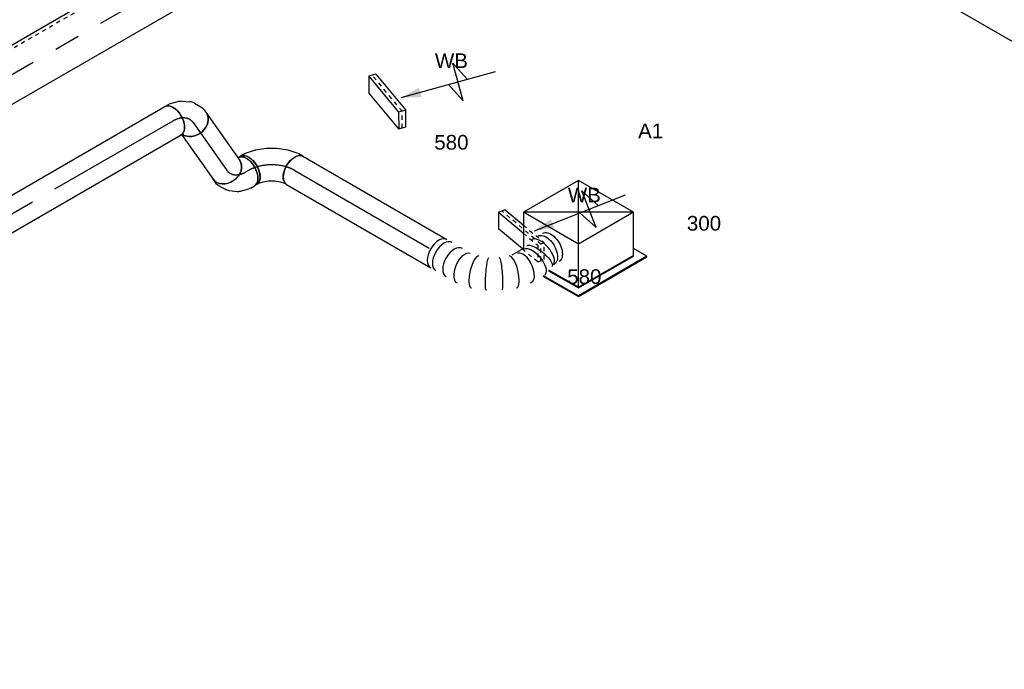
# Model space of a CAD drawing. Extents: x -132501 to 411300, y -42818 to 427495.
# Tile 180 of 256: x 17974 to 24011, y 174327 to 178309. Entities that reach past the tile are written whole.
import ezdxf
from ezdxf.enums import TextEntityAlignment as Align

# ---------------------------------------------------------------- set-up
doc = ezdxf.new("R2010")
doc.units = 0
doc.header["$LTSCALE"] = 50
doc.linetypes.add('CENTER2', pattern=[28.575, 19.05, -3.175, 3.175, -3.175])
doc.linetypes.add('STREEPJES', pattern=[0.1, 0.05, -0.05])
doc.layers.get('0').update_dxf_attribs({"linetype": 'CONTINUOUS'})
for name, color, linetype in [('WL570---_RETOUR', 112, 'CONTINUOUS'), ('WL570---_RETOUR_HL', 8, 'CONTINUOUS'), ('WL570---_RETOUR_RST', 2, 'CONTINUOUS'), ('WL570---_RETOUR_RST_HL', 1, 'CONTINUOUS'), ('WL570---_TOEVOER', 3, 'CONTINUOUS'), ('WL570---_TOEVOER_HL', 8, 'CONTINUOUS'), ('WL570---_TOEVOER_RST', 2, 'CONTINUOUS'), ('WL570---_TOEVOER_RST_HL', 1, 'CONTINUOUS'), ('WM570---_RETOUR_PR', 1, 'CONTINUOUS'), ('WM570---_RETOUR_RST_PR', 1, 'CONTINUOUS'), ('WM570---_TOEVOER_PR', 1, 'CONTINUOUS'), ('WM570---_TOEVOER_RST_PR', 1, 'CONTINUOUS')]:
    doc.layers.add(name, color=color, linetype=linetype)
doc.styles.add('BURO-018', font='ARIAL.TTF', dxfattribs={"height": 63})

# ---------------------------------------------------------------- blocks, each defined once
blk = doc.blocks.new('*U1026')
at = {"ltscale": 10}
blk.add_hatch(color=0, dxfattribs=at).paths.add_polyline_path([(89.8, 0), (209.8, 30), (209.8, -30)])
at = {"color": 0, "ltscale": 10}
for p, q in [((-67.9, 180.3, 15501.2), (-95.1, 82, 15501.2)), ((-67.9, 180.3, 15501.2), (50.2, -82, 15501.2)), ((-23, 180.3, 15501.2), (-67.9, 180.3, 15501.2)), ((-23, 180.3, 15501.2), (95.1, -82, 15501.2)), ((23, -180.3, 15501.2), (-95.1, 82, 15501.2)), ((449.8, -120, 15501.2), (449.8, 120, 15501.2)), ((449.8, 120, 15501.2), (509.8, 0, 15501.2)), ((89.8, 0, 15501.2), (689.8, 0, 15501.2)), ((389.8, 0, 15501.2), (449.8, -120, 15501.2)), ((50.2, -82, 15501.2), (23, -180.3, 15501.2)), ((95.1, -82, 15501.2), (50.2, -82, 15501.2)), ((67.9, -180.3, 15501.2), (95.1, -82, 15501.2)), ((23, -180.3, 15501.2), (67.9, -180.3, 15501.2))]:
    blk.add_line(p, q, dxfattribs=at)
at = {"color": 8, "linetype": 'STREEPJES', "ltscale": 10}
for p, q in [((72.7, -82, 15501.2), (-45.4, 180.3, 15501.2)), ((45.4, -180.3, 15501.2), (72.7, -82, 15501.2))]:
    blk.add_line(p, q, dxfattribs=at)
at = {"layer": 'WL570---_RETOUR_RST_HL', "linetype": 'CENTER2'}
blk.add_circle((0, 0, 15501.2), 0.075, dxfattribs=at)
at = {"layer": 'WL570---_RETOUR_RST', "color": 1, "style": 'BURO-018'}
for tag in ['MC', 'Q']:
    blk.add_attdef(tag, text='', height=90, dxfattribs=at).set_placement((0, 0), align=Align.MIDDLE)
at = {"layer": 'WM570---_RETOUR_RST_PR', "color": 1, "style": 'BURO-018'}
blk.add_attdef('POSNR', text='', height=90, dxfattribs=at).set_placement((0, 0), align=Align.MIDDLE)
blk = doc.blocks.new('*U1038')
at = {"ltscale": 10}
blk.add_hatch(color=0, dxfattribs=at).paths.add_polyline_path([(85.2, 0), (205.2, 30), (205.2, -30)])
at = {"color": 0, "ltscale": 10}
for p, q in [((-76.9, 185.7, 14336.8), (-114.4, 90.7, 14336.8)), ((-76.9, 185.7, 14336.8), (17.1, 10.9, 14336.8)), ((-34.3, 185.7, 14336.8), (-76.9, 185.7, 14336.8)), ((-34.3, 185.7, 14336.8), (35.1, 56.6, 14336.8)), ((-24.2, -76.9, 14336.8), (-114.4, 90.7, 14336.8)), ((445.2, -120, 14336.8), (445.2, 120, 14336.8)), ((445.2, 120, 14336.8), (505.2, 0, 14336.8)), ((85.2, 0, 14336.8), (685.2, 0, 14336.8)), ((385.2, 0, 14336.8), (445.2, -120, 14336.8))]:
    blk.add_line(p, q, dxfattribs=at)
at = {"color": 8, "linetype": 'STREEPJES', "ltscale": 10}
for p, q in [((93.1, -90.7, 14336.8), (-55.6, 185.7, 14336.8)), ((17.1, 10.9, 14336.8), (71.8, -90.7, 14336.8)), ((35.1, 56.6, 14336.8), (114.4, -90.7, 14336.8)), ((34.3, -185.7, 14336.8), (-24.2, -76.9, 14336.8)), ((71.8, -90.7, 14336.8), (34.3, -185.7, 14336.8)), ((55.6, -185.7, 14336.8), (93.1, -90.7, 14336.8)), ((114.4, -90.7, 14336.8), (71.8, -90.7, 14336.8)), ((76.9, -185.7, 14336.8), (114.4, -90.7, 14336.8)), ((34.3, -185.7, 14336.8), (76.9, -185.7, 14336.8))]:
    blk.add_line(p, q, dxfattribs=at)
at = {"layer": 'WL570---_RETOUR_RST_HL', "linetype": 'CENTER2'}
blk.add_circle((0, 0, 14336.8), 0.075, dxfattribs=at)
at = {"layer": 'WL570---_RETOUR_RST', "color": 1, "style": 'BURO-018'}
for tag in ['MC', 'Q']:
    blk.add_attdef(tag, text='', height=90, dxfattribs=at).set_placement((0, 0), align=Align.MIDDLE)
at = {"layer": 'WM570---_RETOUR_RST_PR', "color": 1, "style": 'BURO-018'}
blk.add_attdef('POSNR', text='', height=90, dxfattribs=at).set_placement((0, 0), align=Align.MIDDLE)
blk = doc.blocks.new('*U1039')
at = {"color": 8, "linetype": 'STREEPJES', "ltscale": 10}
for p, q in [((122.5, 424.3, 11394.5), (-275.6, -265.2, 11394.5)), ((153.1, 441.9, 11394.5), (-255.2, -265.2, 11394.5)), ((153.1, 441.9, 11394.5), (255.2, 265.2, 11394.5)), ((-153.1, -441.9, 11394.5), (255.2, 265.2, 11394.5)), ((-153.1, -477.3, 11394.5), (275.6, 265.2, 11394.5)), ((-149, -477.3, 11394.5), (277.6, 261.6, 11394.5)), ((-275.6, -265.2, 11394.5), (-153.1, -477.3, 11394.5)), ((-255.2, -265.2, 11394.5), (-153.1, -441.9, 11394.5)), ((-153.1, -477.3, 11394.5), (-149, -477.3, 11394.5)), ((-128.6, -441.9, 11394.5), (-112.3, -441.9, 11394.5))]:
    blk.add_line(p, q, dxfattribs=at)
at = {"color": 0, "ltscale": 10}
for p, q in [((153.1, 477.3, 11394.5), (122.5, 424.3, 11394.5)), ((153.1, 477.3, 11394.5), (157.2, 477.3, 11394.5)), ((275.6, 265.2, 11394.5), (153.1, 477.3, 11394.5)), ((279.7, 265.2, 11394.5), (157.2, 477.3, 11394.5)), ((177.6, 441.9, 11394.5), (1327.6, 441.9, 11394.5)), ((1327.6, 477.3, 11394.5), (1307.2, 441.9, 11394.5)), ((1331.7, 477.3, 11394.5), (1327.6, 477.3, 11394.5)), ((1450.1, 265.2, 11394.5), (1327.6, 477.3, 11394.5)), ((1327.6, 441.9, 11394.5), (1429.7, 265.2, 11394.5)), ((1454.2, 265.2, 11394.5), (1331.7, 477.3, 11394.5)), ((275.6, 265.2, 11394.5), (279.7, 265.2, 11394.5)), ((277.6, 261.6, 11394.5), (279.7, 265.2, 11394.5)), ((279.7, 265.2, 11394.5), (1429.7, 265.2, 11394.5)), ((1021.4, -441.9, 11394.5), (1429.7, 265.2, 11394.5)), ((1021.4, -477.3, 11394.5), (1450.1, 265.2, 11394.5)), ((1025.5, -477.3, 11394.5), (1454.2, 265.2, 11394.5)), ((1454.2, 265.2, 11394.5), (1450.1, 265.2, 11394.5)), ((-112.3, -441.9, 11394.5), (1021.4, -441.9, 11394.5)), ((1001, -441.9, 11394.5), (1021.4, -477.3, 11394.5)), ((1025.5, -477.3, 11394.5), (1021.4, -477.3, 11394.5))]:
    blk.add_line(p, q, dxfattribs=at)
at = {"layer": 'WM570---_RETOUR_PR', "color": 1, "style": 'BURO-018'}
blk.add_attdef('POSNR', text='', height=90, dxfattribs=at).set_placement((0, 0), align=Align.MIDDLE)
blk = doc.blocks.new('*U1053')
at = {"color": 8, "linetype": 'STREEPJES', "ltscale": 10}
blk.add_line((0, 157.5, 13425.6), (9247.3, 157.5, 13425.6), dxfattribs=at)
at = {"layer": 'WM570---_RETOUR_PR', "color": 1, "style": 'BURO-018'}
blk.add_attdef('POSNR', text='', height=90, dxfattribs=at).set_placement((0, 0), align=Align.MIDDLE)
blk = doc.blocks.new('*U1056')
at = {"color": 0, "ltscale": 10}
for p, q in [((0, 157.5, 13255.3), (8549.3, 157.5, 13255.3)), ((0, -157.5, 13255.3), (8549.3, -157.5, 13255.3))]:
    blk.add_line(p, q, dxfattribs=at)
at = {"layer": 'WL570---_TOEVOER_HL', "linetype": 'CENTER2'}
blk.add_line((0, 0, 13255.3), (8569.9, 0, 13255.3), dxfattribs=at)
at = {"layer": 'WM570---_TOEVOER_PR', "color": 1, "style": 'BURO-018'}
blk.add_attdef('POSNR', text='', height=90, dxfattribs=at).set_placement((0, 0), align=Align.MIDDLE)
blk = doc.blocks.new('*U1111')
at = {"color": 0, "ltscale": 10, "extrusion": (1.38778e-17, -1.20185e-16, -1)}
for centre, major_axis, ratio, start_param, end_param in [((558.7, 346.1, 9419.6), (-86.6, 50), 0.57735, 0, 3.141593), ((576.1, 376.1, 9419.6), (-86.6, 50), 0.57735, 0, 3.141593), ((541.5, 295.3, 9419.6), (-98.7, 15.8), 0.300317, 0, 3.141593), ((497.2, 184.2, 9419.6), (81.4, -58.7), 0.497511, 3.191932, 6.333525), ((320.8, 42.4, 9419.6), (-43.3, 90.4), 0.106869, 3.133375, 6.274968), ((389.2, 81.9, 9419.6), (56.7, -82.8), 0.106869, 3.14981, 6.291403), ((178.1, 0, 9419.6), (10.1, -99.9), 0.497511, 6.232846, 9.374438)]:
    blk.add_ellipse(centre, major_axis=major_axis, ratio=ratio, start_param=start_param, end_param=end_param, dxfattribs=at)
at = {"color": 0, "ltscale": 10}
for centre, major_axis, ratio, start_param, end_param in [((546.2, 324.3, 9419.6), (-95.5, 33.9), 0.44958, 3.224258, 6.20052), ((533.9, 247.8, 9419.6), (95.5, -33.9), 0.44958, 0.082665, 3.058927), ((546.2, 324.3, 9419.6), (-95.5, 33.9), 0.44958, 6.20052, 6.365851), ((449.3, 130.3, 9419.6), (-69.2, 72.6), 0.313149, 3.167995, 6.256783), ((533.9, 247.8, 9419.6), (95.5, -33.9), 0.44958, 6.20052, 6.365851), ((0, 0, 9419.6), (0, -100), 0.57735, 3.141593, 6.283185), ((36.5, 0, 9419.6), (0, -100), 0.57735, 3.141593, 6.283185), ((109.4, 0, 9419.6), (0, -100), 0.57735, 3.141593, 6.283185), ((248.8, 14.5, 9419.6), (28.3, -96.2), 0.313149, 3.167995, 6.256783), ((449.3, 130.3, 9419.6), (-69.2, 72.6), 0.313149, 3.11519, 3.167995), ((248.8, 14.5, 9419.6), (28.3, -96.2), 0.313149, 6.256783, 6.309588)]:
    blk.add_ellipse(centre, major_axis=major_axis, ratio=ratio, start_param=start_param, end_param=end_param, dxfattribs=at)
at = {"layer": 'WM570---_RETOUR_PR', "color": 1, "style": 'BURO-018'}
blk.add_attdef('POSNR', text='', height=90, dxfattribs=at).set_placement((0, 0), align=Align.MIDDLE)
blk = doc.blocks.new('*U1112')
at = {"color": 0, "ltscale": 10}
for p, q in [((0, 100, 10141.1), (1020.3, 100, 10141.1)), ((0, -100, 10141.1), (1020.3, -100, 10141.1))]:
    blk.add_line(p, q, dxfattribs=at)
at = {"color": 0, "ltscale": 10, "extrusion": (1.38778e-17, -1.20185e-16, -1)}
blk.add_ellipse((0, 0, 10141.1), major_axis=(0, -100), ratio=0.57735, start_param=0, end_param=3.141593, dxfattribs=at)
at = {"color": 0, "ltscale": 10}
blk.add_ellipse((1020.3, 0, 10141.1), major_axis=(0, -100), ratio=0.57735, start_param=3.141593, end_param=6.283185, dxfattribs=at)
at = {"layer": 'WL570---_RETOUR_HL', "linetype": 'CENTER2'}
blk.add_line((0, 0, 10141.1), (1020.3, 0, 10141.1), dxfattribs=at)
at = {"layer": 'WM570---_RETOUR_PR', "color": 1, "style": 'BURO-018'}
blk.add_attdef('POSNR', text='', height=90, dxfattribs=at).set_placement((0, 0), align=Align.MIDDLE)
blk = doc.blocks.new('*U1113')
at = {"color": 0, "ltscale": 10}
for p, q in [((-30.2, 159.5, 10256.6), (-10.6, 181.6, 10256.6)), ((-10.6, 181.6, 10256.6), (-5, 191.4, 10256.6)), ((-90.1, 118.7, 10256.6), (-57.8, 137.3, 10256.6)), ((-57.8, 137.3, 10256.6), (-30.2, 159.5, 10256.6)), ((-163.3, 100, 10256.6), (-151.9, 100, 10256.6)), ((-151.9, 100, 10256.6), (-123, 105.9, 10256.6)), ((-123, 105.9, 10256.6), (-90.1, 118.7, 10256.6)), ((108.8, 14.8, 10256.6), (150.8, 62.1, 10256.6)), ((153.7, 66.2, 10256.6), (168.3, 91.4, 10256.6)), ((55.6, -28.1, 10256.6), (107.6, 13.7, 10256.6)), ((-3.3, -62.1, 10256.6), (55.5, -28.2, 10256.6)), ((55.5, -28.2, 10256.6), (55.6, -28.1, 10256.6)), ((-163.3, -100, 10256.6), (-134.2, -100, 10256.6)), ((-129.2, -99.5, 10256.6), (-67.2, -86.8, 10256.6)), ((-65.6, -86.3, 10256.6), (-3.5, -62.2, 10256.6)), ((-3.5, -62.2, 10256.6), (-3.3, -62.1, 10256.6))]:
    blk.add_line(p, q, dxfattribs=at)
for centre, major_axis, ratio, start_param, end_param in [((81.6, 141.4, 10256.6), (86.6, -50), 0.57735, 3.141593, 6.283185), ((-163.3, 0, 10256.6), (0, 100), 0.57735, 3.141593, 6.283185), ((70.9, 122.8, 10256.6), (81.4, -58.7), 0.497511, 6.232846, 6.333525), ((-141.8, 0, 10256.6), (10.1, -99.9), 0.497511, 6.232846, 6.333525)]:
    blk.add_ellipse(centre, major_axis=major_axis, ratio=ratio, start_param=start_param, end_param=end_param, dxfattribs=at)
at = {"color": 0, "ltscale": 10, "extrusion": (2.13149e-17, 1.23061e-17, -1)}
for centre, major_axis, start_param, end_param in [((39, 86.8, 10256.6), (69.2, -72.6), 6.256783, 6.309588), ((-94.7, 9.6, 10256.6), (-28.3, 96.2), 3.11519, 3.167995)]:
    blk.add_ellipse(centre, major_axis=major_axis, ratio=0.313149, start_param=start_param, end_param=end_param, dxfattribs=at)
at = {"layer": 'WL570---_RETOUR_HL', "linetype": 'CENTER2'}
blk.add_ellipse((-81.6, 141.4, 10256.6), major_axis=(-173.2, -100), ratio=0.57735, start_param=0.785398, end_param=2.356194, dxfattribs=at)
at = {"layer": 'WM570---_RETOUR_PR', "color": 1, "style": 'BURO-018'}
blk.add_attdef('POSNR', text='', height=90, dxfattribs=at).set_placement((0, 0), align=Align.MIDDLE)
blk = doc.blocks.new('*U1114')
at = {"color": 0, "ltscale": 10}
for p, q in [((-91.5, 100, 10063.2), (-91.2, 102.8, 10063.2)), ((105.4, 56, 10063.2), (108, 85, 10063.2)), ((85, -4, 10063.2), (103, 45.3, 10063.2)), ((44.2, -57.6, 10063.2), (75, -21.2, 10063.2)), ((-71, -100, 10063.2), (-47.2, -100, 10063.2)), ((-19.6, -93.9, 10063.2), (21.8, -74.7, 10063.2))]:
    blk.add_line(p, q, dxfattribs=at)
at = {"color": 0, "ltscale": 10, "extrusion": (-4.54143e-17, 3.19223e-17, -1)}
for centre, major_axis, ratio, start_param, end_param in [((8.4, 93.9, 10063.2), (-99.6, 8.9), 0.57735, 0, 3.141593), ((6.5, 72.5, 10063.2), (98.1, -21.9), 0.646887, 6.198226, 6.368145), ((-27.2, 12.8, 10063.2), (-61.2, 80.2), 0.803023, 2.966153, 3.317032)]:
    blk.add_ellipse(centre, major_axis=major_axis, ratio=ratio, start_param=start_param, end_param=end_param, dxfattribs=at)
at = {"color": 0, "ltscale": 10}
for centre, major_axis, ratio, start_param, end_param in [((-71, 0, 10063.2), (0, 100), 0.788675, 3.141593, 6.283185), ((-6.3, 37.5, 10063.2), (87, -50.6), 0.750739, 6.150885, 6.415485), ((-54.8, 0, 10063.2), (-21.7, 98.5), 0.803023, 2.966153, 3.317032)]:
    blk.add_ellipse(centre, major_axis=major_axis, ratio=ratio, start_param=start_param, end_param=end_param, dxfattribs=at)
at = {"layer": 'WL570---_RETOUR_HL', "linetype": 'CENTER2'}
blk.add_ellipse((-125.2, 187.9, 10063.2), major_axis=(84.2, -181.5), ratio=0.57735, start_param=6.021386, end_param=7.068583, dxfattribs=at)
at = {"layer": 'WM570---_RETOUR_PR', "color": 1, "style": 'BURO-018'}
blk.add_attdef('POSNR', text='', height=90, dxfattribs=at).set_placement((0, 0), align=Align.MIDDLE)
blk = doc.blocks.new('*U1115')
at = {"color": 0, "ltscale": 10}
for p, q in [((0, 100, 9516.8), (354.9, 100, 9516.8)), ((20.5, -100, 9516.8), (354.9, -100, 9516.8))]:
    blk.add_line(p, q, dxfattribs=at)
blk.add_ellipse((0, 0, 9516.8), major_axis=(0, 100), ratio=0.788675, start_param=3.408105, end_param=6.283185, dxfattribs=at)
at = {"color": 0, "ltscale": 10, "extrusion": (-6.13754e-17, 9.21517e-18, -1)}
blk.add_ellipse((354.9, 0, 9516.8), major_axis=(0, 100), ratio=0.788675, start_param=0, end_param=3.141593, dxfattribs=at)
at = {"layer": 'WL570---_RETOUR_HL', "linetype": 'CENTER2'}
blk.add_line((0, 0, 9516.8), (354.9, 0, 9516.8), dxfattribs=at)
at = {"layer": 'WM570---_RETOUR_PR', "color": 1, "style": 'BURO-018'}
blk.add_attdef('POSNR', text='', height=90, dxfattribs=at).set_placement((0, 0), align=Align.MIDDLE)
blk = doc.blocks.new('*U1116')
at = {"color": 0, "ltscale": 10}
for p, q in [((-94.3, 100, 9425.7), (-65.2, 100, 9425.7)), ((-54.3, 98.6, 9425.7), (-3.6, 85, 9425.7)), ((14.5, 76.5, 9425.7), (53.4, 49.2, 9425.7)), ((72.5, 28.3, 9425.7), (95.3, -11.2, 9425.7)), ((103.8, -38.1, 9425.7), (105.9, -61.8, 9425.7)), ((-94.3, -100, 9425.7), (-87.9, -100, 9425.7))]:
    blk.add_line(p, q, dxfattribs=at)
for centre, major_axis, ratio, start_param, end_param in [((-94.3, 0, 9425.7), (0, 100), 0.57735, 3.141593, 6.283185), ((-72.8, 0, 9425.7), (13.1, 99.6), 0.646887, 6.198226, 6.368145), ((-10.3, -28.3, 9425.7), (74.4, 68.1), 0.803023, 6.107746, 6.458625)]:
    blk.add_ellipse(centre, major_axis=major_axis, ratio=ratio, start_param=start_param, end_param=end_param, dxfattribs=at)
at = {"color": 0, "ltscale": 10, "extrusion": (1.38778e-17, 2.4037e-17, -1)}
for centre, major_axis, ratio, start_param, end_param in [((-36.8, -9.6, 9425.7), (-42.6, -91.2), 0.750739, 3.009293, 3.273893), ((4.9, -54.6, 9425.7), (96.1, 30.4), 0.803023, 6.107746, 6.458625), ((6.3, -70.7, 9425.7), (99.6, 8.9), 0.788675, 0, 2.875081)]:
    blk.add_ellipse(centre, major_axis=major_axis, ratio=ratio, start_param=start_param, end_param=end_param, dxfattribs=at)
at = {"layer": 'WL570---_RETOUR_HL', "linetype": 'CENTER2', "extrusion": (1.38778e-17, 2.4037e-17, -1)}
blk.add_ellipse((-176, -141.5, 9425.7), major_axis=(-173.2, -100), ratio=0.57735, start_param=2.356194, end_param=3.403392, dxfattribs=at)
at = {"layer": 'WM570---_RETOUR_PR', "color": 1, "style": 'BURO-018'}
blk.add_attdef('POSNR', text='', height=90, dxfattribs=at).set_placement((0, 0), align=Align.MIDDLE)
blk = doc.blocks.new('*U1117')
at = {"color": 0, "ltscale": 10}
for p, q in [((0, 100, 10141.1), (15.8, 100, 10141.1)), ((0, -100, 10141.1), (15.8, -100, 10141.1))]:
    blk.add_line(p, q, dxfattribs=at)
at = {"color": 0, "ltscale": 10, "extrusion": (-1.03585e-16, -4.2938e-18, -1)}
blk.add_ellipse((0, 0, 10141.1), major_axis=(0, -100), ratio=0.57735, start_param=0, end_param=3.141593, dxfattribs=at)
at = {"color": 0, "ltscale": 10}
blk.add_ellipse((15.8, 0, 10141.1), major_axis=(0, -100), ratio=0.57735, start_param=3.141593, end_param=6.283185, dxfattribs=at)
at = {"layer": 'WL570---_RETOUR_HL', "linetype": 'CENTER2'}
blk.add_line((0, 0, 10141.1), (15.8, 0, 10141.1), dxfattribs=at)
at = {"layer": 'WM570---_RETOUR_PR', "color": 1, "style": 'BURO-018'}
blk.add_attdef('POSNR', text='', height=90, dxfattribs=at).set_placement((0, 0), align=Align.MIDDLE)
blk = doc.blocks.new('*U1118')
at = {"color": 0, "ltscale": 10}
for p, q in [((0, 100, 4726.4), (6551.6, 100, 4726.4)), ((0, -100, 4726.4), (6551.6, -100, 4726.4))]:
    blk.add_line(p, q, dxfattribs=at)
blk.add_ellipse((0, 0, 4726.4), major_axis=(0, 100), ratio=0.57735, start_param=3.141593, end_param=6.283185, dxfattribs=at)
at = {"color": 0, "ltscale": 10, "extrusion": (-3.41963e-17, 8.3842e-17, -1)}
blk.add_ellipse((6551.6, 0, 4726.4), major_axis=(0, 100), ratio=0.57735, start_param=0, end_param=3.141593, dxfattribs=at)
at = {"layer": 'WL570---_RETOUR_HL', "linetype": 'CENTER2'}
blk.add_line((0, 0, 4726.4), (6551.6, 0, 4726.4), dxfattribs=at)
at = {"layer": 'WM570---_RETOUR_PR', "color": 1, "style": 'BURO-018'}
blk.add_attdef('POSNR', text='', height=90, dxfattribs=at).set_placement((0, 0), align=Align.MIDDLE)
blk = doc.blocks.new('*U1182')
at = {"color": 0, "ltscale": 10}
for p, q in [((-224.7, 285.3, 9561.5), (-339.5, 86.5, 9561.5)), ((164.7, 285.3, 9561.5), (-224.7, 285.3, 9561.5)), ((-30, -52, 9561.5), (-224.7, 285.3, 9561.5)), ((359.5, -52, 9561.5), (-224.7, 285.3, 9561.5)), ((-30, -52, 9561.5), (164.7, 285.3, 9561.5)), ((359.5, -52, 9561.5), (164.7, 285.3, 9561.5)), ((-335.4, 93.7, 9561.5), (-417.1, 93.7, 9561.5)), ((-164.7, -285.3, 9561.5), (-30, -52, 9561.5)), ((359.5, -52, 9561.5), (-30, -52, 9561.5)), ((224.7, -285.3, 9561.5), (359.5, -52, 9561.5)), ((-316.2, -113.5, 9561.5), (-190.9, -330.6, 9561.5)), ((-188.8, -327, 9561.5), (-312.1, -113.5, 9561.5)), ((-270.5, -102.1, 9561.5), (-164.7, -285.3, 9561.5)), ((-162.7, -281.8, 9561.5), (-267.2, -100.8, 9561.5)), ((-164.7, -285.3, 9561.5), (224.7, -285.3, 9561.5)), ((226.8, -281.8, 9561.5), (-162.7, -281.8, 9561.5)), ((297, -327, 9561.5), (248.8, -243.6, 9561.5)), ((-190.9, -330.6, 9561.5), (-188.8, -327, 9561.5)), ((-190.9, -330.6, 9561.5), (295, -330.6, 9561.5)), ((297, -327, 9561.5), (-188.8, -327, 9561.5)), ((295, -330.6, 9561.5), (297, -327, 9561.5))]:
    blk.add_line(p, q, dxfattribs=at)
at = {"layer": 'WL570---_TOEVOER_RST_HL', "linetype": 'CENTER2'}
blk.add_circle((0, 0, 9561.5), 0.075, dxfattribs=at)
at = {"layer": 'WL570---_TOEVOER_RST', "color": 1, "style": 'BURO-018'}
for tag in ['MC', 'Q']:
    blk.add_attdef(tag, text='', height=90, dxfattribs=at).set_placement((0, 0), align=Align.MIDDLE)
at = {"layer": 'WM570---_TOEVOER_RST_PR', "color": 1, "style": 'BURO-018'}
blk.add_attdef('POSNR', text='', height=90, dxfattribs=at).set_placement((0, 0), align=Align.MIDDLE)

msp = doc.modelspace()

# ---------------------------------------------------------------- block references
at = {"layer": 'WL570---_RETOUR'}
for name, p, rotation in [('*U1053', (21389.7666, 180310.3426, -13425.5849), 209.9999999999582), ('*U1039', (24618.0455, 178362.804, -11394.4806), 150.0000000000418), ('*U1116', (18996.3506, 177736.5849, -9425.7492), 29.99999999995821), ('*U1118', (13240.7932, 174413.6122, -4726.3562), 29.99999999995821), ('*U1115', (19037.186, 177678.4904, -9516.8412), 305.1039093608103), ('*U1113', (19518.9024, 177466.7327, -10256.5561), 150.0000000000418), ('*U1114', (19282.1244, 177330.0288, -10063.2277), 305.1039093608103), ('*U1117', (19377.481, 177385.083, -10141.0861), 209.9999999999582), ('*U1112', (19660.3238, 177385.083, -10141.0861), 330.0000000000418), ('*U1111', (20543.9307, 176874.9323, -9419.6241), 330.0000000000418)]:
    msp.add_blockref(name, p, dxfattribs=dict(at, rotation=rotation))
at = {"layer": 'WL570---_RETOUR_RST'}
ref = msp.add_blockref('*U1026', (20227.3772, 177807.236, -15501.2402), dxfattribs=dict(at, rotation=15.48321697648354))
ref.add_attrib('Q', '580', dxfattribs={"color": 1, "height": 90, "style": 'BURO-018'}).set_placement((20621.0025, 177557.236), align=Align.MIDDLE)
ref.add_attrib('MC', 'WB', dxfattribs={"color": 1, "height": 90, "style": 'BURO-018'}).set_placement((20621.0025, 178057.236), align=Align.MIDDLE)
ref = msp.add_blockref('*U1038', (21050.2557, 176983.8776, -14336.8357), dxfattribs=dict(at, rotation=21.52564776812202))
ref.add_attrib('Q', '580', dxfattribs={"color": 1, "height": 90, "style": 'BURO-018'}).set_placement((21435.9747, 176733.8776), align=Align.MIDDLE)
ref.add_attrib('MC', 'WB', dxfattribs={"color": 1, "height": 90, "style": 'BURO-018'}).set_placement((21435.9747, 177233.8776), align=Align.MIDDLE)
at = {"layer": 'WL570---_TOEVOER', "rotation": 209.9999999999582}
msp.add_blockref('*U1056', (21769.6837, 180189.9564, -13255.333), dxfattribs=at)
at = {"layer": 'WL570---_TOEVOER_RST'}
ref = msp.add_blockref('*U1182', (21399.4855, 176993.6224, -9561.4964), dxfattribs=dict(at, rotation=29.99999999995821))
ref.add_attrib('Q', '300', dxfattribs={"color": 1, "height": 90, "style": 'BURO-018'}).set_placement((22169.7265, 177060.6916), align=Align.MIDDLE)
ref.add_attrib('MC', 'A1', dxfattribs={"color": 1, "height": 90, "style": 'BURO-018'}).set_placement((21842.6897, 177627.1361), align=Align.MIDDLE)

doc.saveas('drawing.dxf')
